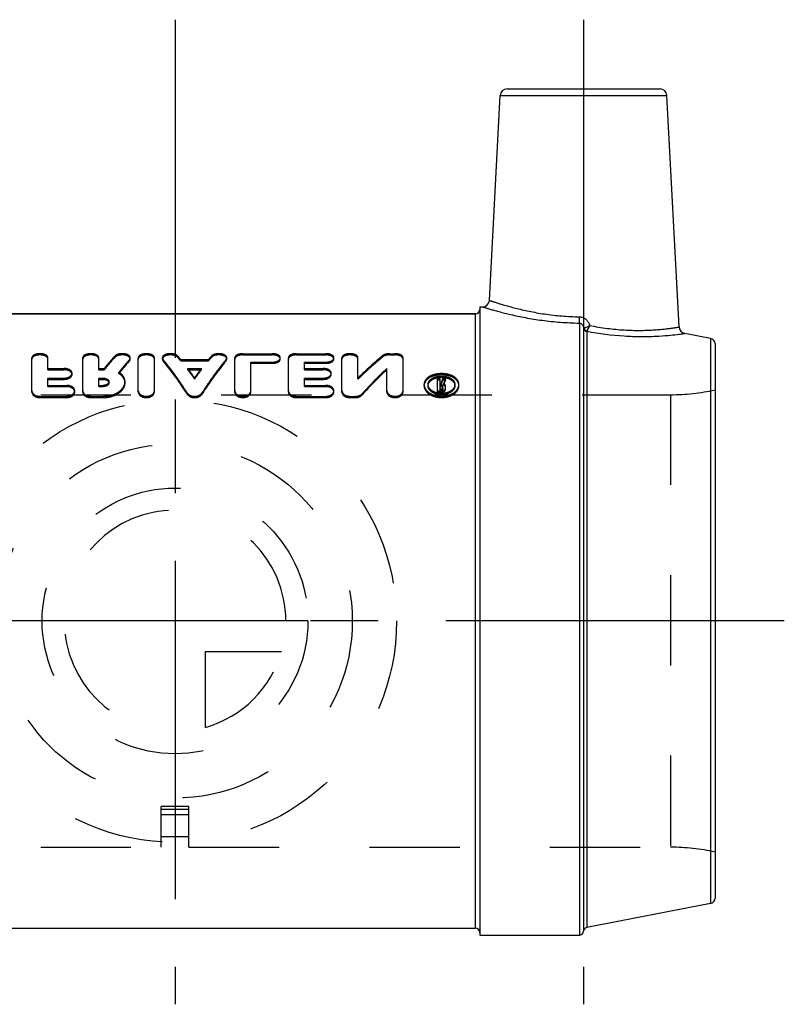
# Model space of a CAD drawing. Header units: millimetres. Extents: x 456 to 544, y 464.4 to 535.6.
# Tile 2 of 2: x 488.8 to 544, y 464.4 to 535.6. Entities that reach past the tile are written whole.
import ezdxf

# ---------------------------------------------------------------- set-up
doc = ezdxf.new("R2010")
doc.units = ezdxf.units.MM
doc.header["$LTSCALE"] = 65.185185
doc.linetypes.add('CENTER', pattern=[0.6, 0.375, -0.075, 0.075, -0.075])
doc.linetypes.add('HIDDEN', pattern=[0.2, 0.1, -0.1])
for name, color, linetype in [('ACHSEN_S', 7, 'CONTINUOUS'), ('KOERPER', 7, 'CONTINUOUS'), ('KONST.EL_MIT_GEO', 7, 'CONTINUOUS'), ('KURVEN', 7, 'CONTINUOUS'), ('L1', 7, 'CONTINUOUS')]:
    doc.layers.add(name, color=color, linetype=linetype)

msp = doc.modelspace()

# ---------------------------------------------------------------- linework, layer by layer
at = {"layer": 'ACHSEN_S', "color": 2, "linetype": 'CENTER'}
for p, q in [((500, 535.575), (500, 464.425)), ((544, 492.125), (456, 492.125))]:
    msp.add_line(p, q, dxfattribs=at)
at = {"layer": 'KOERPER', "color": 7, "linetype": 'Continuous'}
for p, q in [((522.699, 515.299), (523.475, 530.101)), ((536.402, 513.37), (535.525, 530.101)), ((522, 514.825), (522.2, 514.825)), ((522, 514.825), (522, 469.425)), ((478.3, 514.325), (521.7, 514.325)), ((478.3, 469.925), (521.7, 469.925)), ((522, 469.425), (529.202, 469.425))]:
    msp.add_line(p, q, dxfattribs=at)
at = {"layer": 'KOERPER', "color": 8, "linetype": 'HIDDEN'}
for p, q in [((464.221, 508.475), (535.779, 508.475)), ((464.221, 475.775), (499, 475.775)), ((501, 475.775), (535.779, 475.775))]:
    msp.add_line(p, q, dxfattribs=at)
at = {"layer": 'KONST.EL_MIT_GEO', "color": 7, "linetype": 'Continuous'}
for p, q in [((522.699, 515.299), (523.475, 530.101)), ((523.475, 530.101), (535.525, 530.101)), ((523.974, 530.575), (535.026, 530.575)), ((522, 514.825), (522.2, 514.825)), ((521.7, 514.325), (478.3, 514.325)), ((521.7, 469.925), (521.7, 514.325)), ((529.202, 513.654), (529.202, 469.425)), ((529.501, 513.301), (529.501, 469.701)), ((529.743, 513.046), (529.743, 469.972)), ((538.676, 512.541), (536.806, 512.905)), ((538.676, 512.541), (538.676, 471.709)), ((539, 512.149), (539, 472.101)), ((538.676, 471.709), (529.743, 469.972)), ((522, 469.425), (529.202, 469.425))]:
    msp.add_line(p, q, dxfattribs=at)
at = {"layer": 'KONST.EL_MIT_GEO', "color": 8, "linetype": 'HIDDEN'}
for p, q in [((522, 514.625), (522, 469.625)), ((489.659, 508.671), (489.659, 511.141)), ((490.819, 510.283), (490.819, 511.141)), ((493.333, 508.671), (493.333, 511.141)), ((494.494, 510.283), (494.494, 511.141)), ((495.658, 511.181), (495.658, 511.268)), ((496.71, 510.925), (496.71, 511.011)), ((496.764, 511.054), (496.764, 511.141)), ((497.344, 508.671), (497.344, 511.141)), ((498.505, 508.671), (498.505, 511.141)), ((499.085, 511.054), (499.085, 511.141)), ((499.134, 510.931), (499.134, 511.018)), ((500.196, 511.175), (500.196, 511.262)), ((500.405, 510.927), (500.405, 511.013)), ((500.405, 511.013), (502.414, 511.013)), ((500.405, 510.927), (502.414, 510.927)), ((502.414, 510.927), (502.414, 511.013)), ((502.623, 511.175), (502.623, 511.262)), ((503.685, 510.931), (503.685, 511.018)), ((503.734, 511.054), (503.734, 511.141)), ((504.314, 508.671), (504.314, 511.141)), ((504.895, 511.351), (504.895, 511.437)), ((504.895, 511.437), (507.022, 511.437)), ((504.895, 511.351), (507.022, 511.351)), ((507.022, 511.351), (507.022, 511.437)), ((507.602, 511.054), (507.602, 511.141)), ((508.182, 508.671), (508.182, 511.141)), ((508.763, 511.351), (508.763, 511.437)), ((508.763, 511.437), (510.89, 511.437)), ((508.763, 511.351), (510.89, 511.351)), ((510.89, 511.351), (510.89, 511.437)), ((511.47, 511.054), (511.47, 511.141)), ((512.05, 508.671), (512.05, 511.141)), ((513.211, 509.587), (513.211, 511.141)), ((515.003, 511.213), (515.003, 511.3)), ((515.495, 511.437), (515.881, 511.437)), ((515.495, 511.351), (515.495, 511.437)), ((515.495, 511.351), (515.881, 511.351)), ((515.881, 511.351), (515.881, 511.437)), ((516.462, 508.671), (516.462, 511.141)), ((490.819, 510.37), (491.979, 510.37)), ((490.819, 510.283), (491.979, 510.283)), ((491.979, 510.283), (491.979, 510.37)), ((494.494, 510.37), (494.89, 510.37)), ((494.494, 510.283), (494.89, 510.283)), ((494.89, 510.283), (494.89, 510.37)), ((500.916, 510.283), (500.916, 510.37)), ((500.916, 510.37), (501.903, 510.37)), ((500.916, 510.283), (501.903, 510.283)), ((501.903, 510.283), (501.903, 510.37)), ((505.475, 508.671), (505.475, 510.831)), ((505.475, 510.831), (507.022, 510.831)), ((505.475, 510.744), (507.022, 510.744)), ((507.022, 510.744), (507.022, 510.831)), ((509.343, 510.283), (509.343, 510.831)), ((509.343, 510.831), (510.89, 510.831)), ((509.343, 510.744), (510.89, 510.744)), ((509.343, 510.37), (510.697, 510.37)), ((509.343, 510.283), (510.697, 510.283)), ((510.697, 510.283), (510.697, 510.37)), ((510.89, 510.744), (510.89, 510.831)), ((515.301, 508.671), (515.301, 510.368)), ((490.819, 509.059), (490.819, 509.673)), ((490.819, 509.673), (491.979, 509.673)), ((490.819, 509.586), (491.979, 509.586)), ((491.979, 509.586), (491.979, 509.673)), ((492.56, 509.941), (492.56, 510.028)), ((494.494, 509.059), (494.494, 509.673)), ((494.494, 509.673), (494.815, 509.673)), ((494.494, 509.586), (494.815, 509.586)), ((494.815, 509.586), (494.815, 509.673)), ((495.946, 510), (495.946, 510.088)), ((501.41, 509.61), (501.41, 509.697)), ((509.343, 509.059), (509.343, 509.673)), ((509.343, 509.673), (510.697, 509.673)), ((509.343, 509.586), (510.697, 509.586)), ((510.697, 509.586), (510.697, 509.673)), ((511.277, 509.941), (511.277, 510.028)), ((518.951, 509.644), (519.144, 509.644)), ((518.951, 508.672), (518.951, 509.644)), ((518.951, 509.556), (519.144, 509.556)), ((519.144, 509.196), (519.144, 509.644)), ((519.329, 509.644), (519.527, 509.644)), ((519.329, 509.556), (519.329, 509.644)), ((519.329, 509.556), (519.527, 509.556)), ((519.527, 509.556), (519.527, 509.644)), ((490.819, 509.147), (492.173, 509.147)), ((490.819, 509.059), (492.173, 509.059)), ((492.173, 509.059), (492.173, 509.147)), ((492.753, 508.671), (492.753, 508.76)), ((494.494, 509.147), (494.815, 509.147)), ((494.494, 509.059), (494.815, 509.059)), ((494.815, 509.059), (494.815, 509.147)), ((495.226, 509.326), (495.226, 509.414)), ((496.386, 509.326), (496.386, 509.414)), ((509.343, 509.147), (510.89, 509.147)), ((509.343, 509.059), (510.89, 509.059)), ((510.89, 509.059), (510.89, 509.147)), ((511.47, 508.671), (511.47, 508.76)), ((517.984, 509.211), (517.984, 509.2)), ((517.984, 509.123), (517.984, 509.211)), ((518.275, 509.2), (518.275, 509.211)), ((518.275, 509.123), (518.275, 509.211)), ((518.951, 508.76), (519.272, 508.76)), ((519.144, 509.284), (519.204, 509.284)), ((519.144, 509.196), (519.204, 509.196)), ((519.144, 509.158), (519.272, 509.158)), ((519.144, 508.803), (519.144, 509.158)), ((519.144, 509.07), (519.272, 509.07)), ((519.144, 508.891), (519.272, 508.891)), ((519.144, 508.803), (519.272, 508.803)), ((519.204, 509.196), (519.204, 509.284)), ((519.272, 509.07), (519.272, 509.158)), ((519.272, 508.803), (519.272, 508.891)), ((519.272, 508.672), (519.272, 508.76)), ((519.337, 508.847), (519.337, 509.115)), ((519.395, 509.176), (519.395, 509.264)), ((519.531, 508.847), (519.531, 509.115)), ((520.209, 509.123), (520.209, 509.211)), ((520.209, 509.211), (520.209, 509.2)), ((520.5, 509.123), (520.5, 509.211)), ((520.5, 509.2), (520.5, 509.211)), ((464.221, 508.475), (535.779, 508.475)), ((490.239, 508.269), (490.239, 508.358)), ((490.239, 508.358), (492.173, 508.358)), ((490.239, 508.269), (492.173, 508.269)), ((492.173, 508.269), (492.173, 508.358)), ((493.913, 508.269), (493.913, 508.358)), ((493.913, 508.358), (494.815, 508.358)), ((493.913, 508.269), (494.815, 508.269)), ((494.815, 508.269), (494.815, 508.358)), ((500.879, 508.511), (500.879, 508.6)), ((501.941, 508.511), (501.941, 508.6)), ((508.763, 508.269), (508.763, 508.358)), ((508.763, 508.358), (510.89, 508.358)), ((508.763, 508.269), (510.89, 508.269)), ((510.89, 508.269), (510.89, 508.358)), ((512.63, 508.358), (513.017, 508.358)), ((512.63, 508.269), (512.63, 508.358)), ((512.63, 508.269), (513.017, 508.269)), ((513.017, 508.269), (513.017, 508.358)), ((513.509, 508.46), (513.509, 508.549)), ((518.951, 508.672), (519.272, 508.672)), ((535.779, 508.475), (535.779, 475.775)), ((501, 478.721), (499, 478.721)), ((499, 475.775), (499, 478.721)), ((501, 478.709), (499, 478.709)), ((501, 478.513), (499, 478.513)), ((501, 475.775), (501, 478.721)), ((501, 478.125), (499, 478.125)), ((499, 476.558), (501, 476.558)), ((464.221, 475.775), (499, 475.775)), ((501, 475.775), (535.779, 475.775))]:
    msp.add_line(p, q, dxfattribs=at)
at = {"layer": 'KONST.EL_MIT_GEO', "color": 7, "linetype": 'Continuous'}
for centre, radius, start, end in [((523.974, 530.075), 0.5, 90, 177), ((535.026, 530.075), 0.5, 3, 90), ((522.2, 515.325), 0.5, 269.99999, 357), ((521.7, 514.625), 0.3, 270, 360), ((536.901, 513.396), 0.5, 182.99999, 259.00002), ((538.6, 512.149), 0.4, 0, 79), ((538.6, 472.101), 0.4, 281, 360), ((521.7, 469.625), 0.3, 0, 90), ((529.202, 469.725), 0.3, 270, 355.4784), ((529.8, 469.678), 0.3, 101, 175.4784)]:
    msp.add_arc(centre, radius, start, end, dxfattribs=at)
at = {"layer": 'KONST.EL_MIT_GEO', "color": 8, "linetype": 'HIDDEN'}
for centre, start, end in [((535.779, 523.475), 270, 282.4015), ((535.779, 460.775), 77.5985, 90)]:
    msp.add_arc(centre, 15, start, end, dxfattribs=at)
for centre, major_axis, ratio, start_param, end_param in [((495.814, 492.125), (6.107, 22.179), 0.379473, 0.642731, 0.716719), ((495.814, 492.125), (6.08, 22.08), 0.379473, 0.642799, 0.717121), ((497.095, 492.125), (6.107, 22.179), 0.379473, 0.66473, 0.738396), ((497.095, 492.125), (6.08, 22.08), 0.379473, 0.664897, 0.738897), ((498.776, 492.125), (-5.664, 22.206), 0.360812, -0.831331, -0.651879), ((498.776, 492.125), (-5.639, 22.107), 0.360812, -0.832319, -0.652043), ((500.044, 492.125), (-5.664, 22.206), 0.360812, -0.652241, -0.630914), ((500.044, 492.125), (-5.639, 22.107), 0.360812, -0.652407, -0.630984), ((504.043, 492.125), (5.664, 22.206), 0.360812, 0.651879, 0.831331), ((504.043, 492.125), (5.639, 22.107), 0.360812, 0.652043, 0.832319), ((502.775, 492.125), (5.664, 22.206), 0.360812, 0.630914, 0.652241), ((502.775, 492.125), (5.639, 22.107), 0.360812, 0.630984, 0.652407), ((515.173, 492.125), (9.214, 21.86), 0.47818, 0.734721, 0.863787), ((515.173, 492.125), (9.173, 21.762), 0.47818, 0.734776, 0.864428), ((500.044, 492.125), (-5.664, 22.206), 0.360812, -0.755032, -0.704385), ((500.044, 492.125), (-5.639, 22.107), 0.360812, -0.755665, -0.704787), ((502.775, 492.125), (5.664, 22.206), 0.360812, 0.704385, 0.755032), ((502.775, 492.125), (5.639, 22.107), 0.360812, 0.704787, 0.755665), ((516.541, 492.125), (9.214, 21.86), 0.47818, 0.811601, 0.941835), ((516.541, 492.125), (9.173, 21.762), 0.47818, 0.812004, 0.94284), ((520.037, 492.125), (2.565, 22.295), 0.189576, 0.688942, 0.714606), ((520.037, 492.125), (2.553, 22.195), 0.189576, 0.689593, 0.715376), ((520.235, 492.125), (2.565, 22.295), 0.189576, 0.688942, 0.71603), ((520.235, 492.125), (2.553, 22.195), 0.189576, 0.689593, 0.716807)]:
    msp.add_ellipse(centre, major_axis=major_axis, ratio=ratio, start_param=start_param, end_param=end_param, dxfattribs=at)
at = {"layer": 'KONST.EL_MIT_GEO', "color": 7, "linetype": 'Continuous'}
for points, knots in [([(522.699, 515.299), (522.7, 515.299), (522.7, 515.299), (522.702, 515.298), (522.704, 515.297), (522.709, 515.295), (522.718, 515.292), (522.732, 515.288), (522.75, 515.282), (522.771, 515.274), (522.796, 515.266), (522.838, 515.252), (522.899, 515.231), (522.983, 515.203), (523.083, 515.17), (523.197, 515.133), (523.325, 515.093), (523.523, 515.031), (523.803, 514.946), (524.178, 514.84), (524.6, 514.728), (525.066, 514.615), (525.574, 514.504), (526.118, 514.399), (526.903, 514.271), (527.94, 514.15), (528.788, 514.108), (529.222, 514.102)], [0, 0, 0, 0, 0.000078, 0.000311, 0.000699, 0.001243, 0.002795, 0.004966, 0.007754, 0.011156, 0.015169, 0.019789, 0.030832, 0.044246, 0.059982, 0.077989, 0.098205, 0.120567, 0.171457, 0.230089, 0.295861, 0.368159, 0.446351, 0.529786, 0.617782, 0.804482, 1, 1, 1, 1]), ([(522.2, 514.825), (522.201, 514.825), (522.204, 514.824), (522.21, 514.822), (522.221, 514.818), (522.244, 514.811), (522.283, 514.799), (522.342, 514.781), (522.418, 514.758), (522.511, 514.73), (522.619, 514.697), (522.795, 514.645), (523.052, 514.572), (523.404, 514.476), (523.81, 514.371), (524.266, 514.261), (524.77, 514.15), (525.52, 514.001), (526.54, 513.837), (527.841, 513.7), (528.742, 513.66), (529.202, 513.654)], [0, 0, 0, 0, 0.000315, 0.00126, 0.002834, 0.005035, 0.011309, 0.020058, 0.031246, 0.04483, 0.060759, 0.078975, 0.122008, 0.173368, 0.23244, 0.298583, 0.37114, 0.449443, 0.620534, 0.806141, 1, 1, 1, 1]), ([(529.202, 513.654), (529.205, 513.676), (529.209, 513.733), (529.215, 513.834), (529.219, 513.961), (529.221, 514.053), (529.222, 514.102)], [0, 0, 0, 0, 0.151585, 0.383274, 0.674674, 1, 1, 1, 1]), ([(529.222, 514.102), (529.307, 514.1), (529.435, 514.073), (529.586, 513.995), (529.722, 513.891), (529.856, 513.721), (529.92, 513.561), (529.94, 513.479)], [0, 0, 0, 0, 0.249396, 0.374697, 0.500023, 0.749948, 1, 1, 1, 1]), ([(529.202, 513.654), (529.246, 513.652), (529.332, 513.625), (529.428, 513.536), (529.484, 513.423), (529.498, 513.342), (529.501, 513.301)], [0, 0, 0, 0, 0.260702, 0.514569, 0.760707, 1, 1, 1, 1]), ([(529.501, 513.301), (529.501, 513.302), (529.504, 513.304), (529.509, 513.306), (529.517, 513.308), (529.523, 513.309), (529.527, 513.31)], [0, 0, 0, 0, 0.107334, 0.306189, 0.603581, 1, 1, 1, 1]), ([(529.501, 513.301), (529.503, 513.271), (529.519, 513.21), (529.573, 513.131), (529.65, 513.073), (529.711, 513.051), (529.743, 513.046)], [0, 0, 0, 0, 0.244222, 0.491816, 0.74397, 1, 1, 1, 1]), ([(529.527, 513.31), (529.549, 513.314), (529.605, 513.329), (529.745, 513.378), (529.86, 513.434), (529.94, 513.479)], [0, 0, 0, 0, 0.152479, 0.384819, 1, 1, 1, 1]), ([(529.527, 513.31), (529.538, 513.253), (529.593, 513.144), (529.696, 513.08), (529.752, 513.064)], [0, 0, 0, 0, 0.500002, 1, 1, 1, 1]), ([(529.752, 513.064), (529.749, 513.062), (529.744, 513.056), (529.743, 513.049), (529.743, 513.046)], [0, 0, 0, 0, 0.522002, 1, 1, 1, 1]), ([(529.94, 513.479), (529.902, 513.394), (529.85, 513.277), (529.786, 513.139), (529.761, 513.086), (529.752, 513.064)], [0, 0, 0, 0, 0.61296, 0.845914, 1, 1, 1, 1]), ([(529.752, 513.064), (530.639, 512.893), (531.943, 512.723), (533.61, 512.666), (534.668, 512.69), (535.536, 512.75), (536.125, 512.813), (536.478, 512.858), (536.647, 512.882), (536.749, 512.896), (536.794, 512.903), (536.806, 512.905)], [0, 0, 0, 0, 0.382371, 0.554637, 0.7057, 0.830058, 0.922958, 0.956351, 0.980498, 0.995109, 1, 1, 1, 1]), ([(529.94, 513.479), (530.361, 513.394), (531.19, 513.257), (532.218, 513.159), (533.001, 513.125), (533.545, 513.119), (534.053, 513.13), (534.519, 513.152), (534.941, 513.183), (535.313, 513.219), (535.591, 513.252), (535.787, 513.277), (535.914, 513.294), (536.026, 513.31), (536.124, 513.325), (536.207, 513.338), (536.267, 513.347), (536.307, 513.354), (536.332, 513.358), (536.353, 513.361), (536.37, 513.364), (536.383, 513.367), (536.392, 513.368), (536.397, 513.369), (536.4, 513.369), (536.401, 513.37), (536.402, 513.369), (536.402, 513.37)], [0, 0, 0, 0, 0.198305, 0.387386, 0.476251, 0.560225, 0.638575, 0.710635, 0.775802, 0.833533, 0.883332, 0.905117, 0.924756, 0.942203, 0.957415, 0.970355, 0.980989, 0.985432, 0.989289, 0.992557, 0.995234, 0.997318, 0.998808, 0.999329, 0.999702, 0.999925, 1, 1, 1, 1])]:
    msp.add_open_spline(points, degree=3, knots=knots, dxfattribs=at)
at = {"layer": 'KONST.EL_MIT_GEO', "color": 8, "linetype": 'HIDDEN'}
for points, knots in [([(529.202, 513.654), (529.205, 513.676), (529.209, 513.733), (529.215, 513.834), (529.219, 513.961), (529.221, 514.053), (529.222, 514.102)], [0, 0, 0, 0, 0.151584, 0.383274, 0.674674, 1, 1, 1, 1]), ([(529.527, 513.31), (529.538, 513.253), (529.593, 513.144), (529.696, 513.08), (529.752, 513.064)], [0, 0, 0, 0, 0.500002, 1, 1, 1, 1]), ([(529.752, 513.064), (529.761, 513.086), (529.786, 513.139), (529.85, 513.277), (529.902, 513.394), (529.94, 513.479)], [0, 0, 0, 0, 0.154086, 0.38704, 1, 1, 1, 1]), ([(490.819, 511.141), (490.819, 511.161), (490.811, 511.203), (490.775, 511.26), (490.72, 511.311), (490.617, 511.373), (490.454, 511.424), (490.239, 511.444), (490.024, 511.424), (489.86, 511.373), (489.758, 511.311), (489.702, 511.26), (489.667, 511.203), (489.659, 511.161), (489.659, 511.141)], [0, 0, 0, 0, 0.042447, 0.088584, 0.141163, 0.201276, 0.341957, 0.5, 0.658043, 0.798724, 0.858837, 0.911416, 0.957553, 1, 1, 1, 1]), ([(490.819, 511.054), (490.819, 511.074), (490.811, 511.116), (490.775, 511.174), (490.72, 511.225), (490.617, 511.287), (490.454, 511.338), (490.239, 511.358), (490.024, 511.338), (489.86, 511.287), (489.758, 511.225), (489.702, 511.174), (489.667, 511.116), (489.659, 511.074), (489.659, 511.054)], [0, 0, 0, 0, 0.042453, 0.088593, 0.141173, 0.201285, 0.341962, 0.5, 0.658038, 0.798715, 0.858827, 0.911407, 0.957547, 1, 1, 1, 1]), ([(494.494, 511.141), (494.494, 511.161), (494.485, 511.203), (494.45, 511.26), (494.395, 511.311), (494.292, 511.373), (494.129, 511.424), (493.913, 511.444), (493.698, 511.424), (493.535, 511.373), (493.432, 511.311), (493.377, 511.26), (493.341, 511.203), (493.333, 511.161), (493.333, 511.141)], [0, 0, 0, 0, 0.042447, 0.088584, 0.141163, 0.201276, 0.341957, 0.5, 0.658043, 0.798724, 0.858837, 0.911416, 0.957553, 1, 1, 1, 1]), ([(494.494, 511.054), (494.494, 511.074), (494.485, 511.116), (494.45, 511.174), (494.395, 511.225), (494.292, 511.287), (494.129, 511.338), (493.913, 511.358), (493.698, 511.338), (493.535, 511.287), (493.432, 511.225), (493.377, 511.174), (493.341, 511.116), (493.333, 511.074), (493.333, 511.054)], [0, 0, 0, 0, 0.042453, 0.088593, 0.141173, 0.201285, 0.341962, 0.5, 0.658038, 0.798715, 0.858827, 0.911407, 0.957547, 1, 1, 1, 1]), ([(496.764, 511.141), (496.764, 511.158), (496.758, 511.194), (496.732, 511.244), (496.691, 511.29), (496.613, 511.348), (496.484, 511.402), (496.307, 511.436), (496.116, 511.441), (495.933, 511.415), (495.776, 511.361), (495.689, 511.302), (495.658, 511.268)], [0, 0, 0, 0, 0.0405, 0.083633, 0.1316, 0.185566, 0.311521, 0.456694, 0.610155, 0.75901, 0.89143, 1, 1, 1, 1]), ([(496.764, 511.054), (496.764, 511.071), (496.758, 511.107), (496.732, 511.157), (496.691, 511.203), (496.613, 511.261), (496.484, 511.315), (496.307, 511.35), (496.116, 511.354), (495.933, 511.328), (495.776, 511.274), (495.689, 511.215), (495.658, 511.181)], [0, 0, 0, 0, 0.040506, 0.083643, 0.131613, 0.185579, 0.311532, 0.456702, 0.610159, 0.759011, 0.891429, 1, 1, 1, 1]), ([(496.71, 511.011), (496.726, 511.03), (496.753, 511.07), (496.764, 511.118), (496.764, 511.141)], [0, 0, 0, 0, 0.527744, 1, 1, 1, 1]), ([(496.71, 510.925), (496.726, 510.944), (496.753, 510.984), (496.764, 511.032), (496.764, 511.054)], [0, 0, 0, 0, 0.527738, 1, 1, 1, 1]), ([(498.505, 511.141), (498.505, 511.161), (498.496, 511.203), (498.461, 511.26), (498.406, 511.311), (498.303, 511.373), (498.14, 511.424), (497.925, 511.444), (497.709, 511.424), (497.546, 511.373), (497.443, 511.311), (497.388, 511.26), (497.353, 511.203), (497.344, 511.161), (497.344, 511.141)], [0, 0, 0, 0, 0.042447, 0.088584, 0.141163, 0.201276, 0.341957, 0.5, 0.658043, 0.798724, 0.858837, 0.911416, 0.957553, 1, 1, 1, 1]), ([(498.505, 511.054), (498.505, 511.074), (498.496, 511.116), (498.461, 511.174), (498.406, 511.225), (498.303, 511.287), (498.14, 511.338), (497.925, 511.358), (497.709, 511.338), (497.546, 511.287), (497.443, 511.225), (497.388, 511.174), (497.353, 511.116), (497.344, 511.074), (497.344, 511.054)], [0, 0, 0, 0, 0.042453, 0.088593, 0.141173, 0.201285, 0.341962, 0.5, 0.658038, 0.798715, 0.858827, 0.911407, 0.957547, 1, 1, 1, 1]), ([(500.196, 511.262), (500.166, 511.297), (500.081, 511.357), (499.925, 511.413), (499.741, 511.44), (499.549, 511.437), (499.369, 511.403), (499.239, 511.349), (499.16, 511.291), (499.117, 511.245), (499.091, 511.194), (499.085, 511.158), (499.085, 511.141)], [0, 0, 0, 0, 0.10726, 0.238801, 0.387434, 0.54124, 0.687083, 0.813738, 0.867983, 0.916155, 0.959418, 1, 1, 1, 1]), ([(500.196, 511.175), (500.166, 511.21), (500.081, 511.27), (499.925, 511.326), (499.741, 511.354), (499.549, 511.35), (499.369, 511.316), (499.239, 511.262), (499.16, 511.204), (499.117, 511.158), (499.091, 511.107), (499.085, 511.071), (499.085, 511.054)], [0, 0, 0, 0, 0.107261, 0.2388, 0.387429, 0.541232, 0.687072, 0.813725, 0.867971, 0.916145, 0.959412, 1, 1, 1, 1]), ([(499.085, 511.141), (499.085, 511.119), (499.094, 511.074), (499.119, 511.036), (499.134, 511.018)], [0, 0, 0, 0, 0.474437, 1, 1, 1, 1]), ([(499.085, 511.054), (499.085, 511.033), (499.094, 510.988), (499.119, 510.949), (499.134, 510.931)], [0, 0, 0, 0, 0.474443, 1, 1, 1, 1]), ([(503.734, 511.141), (503.734, 511.158), (503.728, 511.194), (503.702, 511.245), (503.66, 511.291), (503.58, 511.349), (503.45, 511.403), (503.271, 511.437), (503.079, 511.44), (502.895, 511.413), (502.738, 511.357), (502.653, 511.297), (502.623, 511.262)], [0, 0, 0, 0, 0.040582, 0.083845, 0.132017, 0.186262, 0.312917, 0.45876, 0.612566, 0.761199, 0.89274, 1, 1, 1, 1]), ([(503.734, 511.054), (503.734, 511.071), (503.728, 511.107), (503.702, 511.158), (503.66, 511.204), (503.58, 511.262), (503.45, 511.316), (503.271, 511.35), (503.079, 511.354), (502.895, 511.326), (502.738, 511.27), (502.653, 511.21), (502.623, 511.175)], [0, 0, 0, 0, 0.040588, 0.083855, 0.132029, 0.186275, 0.312928, 0.458768, 0.612571, 0.7612, 0.892739, 1, 1, 1, 1]), ([(503.685, 511.018), (503.7, 511.036), (503.725, 511.074), (503.734, 511.119), (503.734, 511.141)], [0, 0, 0, 0, 0.525563, 1, 1, 1, 1]), ([(503.685, 510.931), (503.7, 510.949), (503.725, 510.988), (503.734, 511.033), (503.734, 511.054)], [0, 0, 0, 0, 0.525557, 1, 1, 1, 1]), ([(504.895, 511.437), (504.82, 511.437), (504.679, 511.424), (504.516, 511.373), (504.413, 511.311), (504.358, 511.26), (504.323, 511.203), (504.314, 511.161), (504.314, 511.141)], [0, 0, 0, 0, 0.316086, 0.597449, 0.717673, 0.822833, 0.915106, 1, 1, 1, 1]), ([(504.895, 511.351), (504.82, 511.351), (504.679, 511.338), (504.516, 511.287), (504.413, 511.225), (504.358, 511.174), (504.323, 511.116), (504.314, 511.074), (504.314, 511.054)], [0, 0, 0, 0, 0.316076, 0.59743, 0.717654, 0.822815, 0.915094, 1, 1, 1, 1]), ([(507.602, 511.141), (507.602, 511.161), (507.594, 511.203), (507.559, 511.26), (507.503, 511.311), (507.401, 511.373), (507.237, 511.424), (507.096, 511.437), (507.022, 511.437)], [0, 0, 0, 0, 0.084892, 0.177167, 0.282327, 0.402551, 0.683914, 1, 1, 1, 1]), ([(507.602, 511.054), (507.602, 511.074), (507.594, 511.116), (507.559, 511.174), (507.503, 511.225), (507.401, 511.287), (507.237, 511.338), (507.096, 511.351), (507.022, 511.351)], [0, 0, 0, 0, 0.084904, 0.177185, 0.282346, 0.402569, 0.683924, 1, 1, 1, 1]), ([(507.022, 510.831), (507.096, 510.831), (507.238, 510.846), (507.401, 510.901), (507.503, 510.966), (507.558, 511.019), (507.594, 511.078), (507.602, 511.121), (507.602, 511.141)], [0, 0, 0, 0, 0.31365, 0.594654, 0.715679, 0.821975, 0.915154, 1, 1, 1, 1]), ([(507.022, 510.744), (507.096, 510.744), (507.238, 510.759), (507.401, 510.814), (507.503, 510.879), (507.558, 510.933), (507.594, 510.991), (507.602, 511.034), (507.602, 511.054)], [0, 0, 0, 0, 0.313629, 0.594624, 0.71565, 0.821953, 0.915143, 1, 1, 1, 1]), ([(508.763, 511.437), (508.688, 511.437), (508.547, 511.424), (508.384, 511.373), (508.281, 511.311), (508.226, 511.26), (508.191, 511.203), (508.182, 511.161), (508.182, 511.141)], [0, 0, 0, 0, 0.316086, 0.597449, 0.717673, 0.822833, 0.915106, 1, 1, 1, 1]), ([(508.763, 511.351), (508.688, 511.351), (508.547, 511.338), (508.384, 511.287), (508.281, 511.225), (508.226, 511.174), (508.191, 511.116), (508.182, 511.074), (508.182, 511.054)], [0, 0, 0, 0, 0.316076, 0.59743, 0.717654, 0.822815, 0.915094, 1, 1, 1, 1]), ([(511.47, 511.141), (511.47, 511.161), (511.462, 511.203), (511.426, 511.26), (511.371, 511.311), (511.268, 511.373), (511.105, 511.424), (510.964, 511.437), (510.89, 511.437)], [0, 0, 0, 0, 0.084892, 0.177167, 0.282327, 0.402551, 0.683914, 1, 1, 1, 1]), ([(511.47, 511.054), (511.47, 511.074), (511.462, 511.116), (511.426, 511.174), (511.371, 511.225), (511.268, 511.287), (511.105, 511.338), (510.964, 511.351), (510.89, 511.351)], [0, 0, 0, 0, 0.084904, 0.177185, 0.282346, 0.402569, 0.683924, 1, 1, 1, 1]), ([(510.89, 510.831), (510.964, 510.831), (511.106, 510.846), (511.269, 510.901), (511.371, 510.966), (511.426, 511.019), (511.462, 511.078), (511.47, 511.121), (511.47, 511.141)], [0, 0, 0, 0, 0.31365, 0.594654, 0.715679, 0.821975, 0.915154, 1, 1, 1, 1]), ([(510.89, 510.744), (510.964, 510.744), (511.106, 510.759), (511.269, 510.814), (511.371, 510.879), (511.426, 510.933), (511.462, 510.991), (511.47, 511.034), (511.47, 511.054)], [0, 0, 0, 0, 0.313629, 0.594624, 0.71565, 0.821953, 0.915143, 1, 1, 1, 1]), ([(513.211, 511.141), (513.211, 511.161), (513.202, 511.203), (513.167, 511.26), (513.112, 511.311), (513.009, 511.373), (512.846, 511.424), (512.63, 511.444), (512.415, 511.424), (512.252, 511.373), (512.149, 511.311), (512.094, 511.26), (512.059, 511.203), (512.05, 511.161), (512.05, 511.141)], [0, 0, 0, 0, 0.042447, 0.088584, 0.141163, 0.201276, 0.341957, 0.5, 0.658043, 0.798724, 0.858837, 0.911416, 0.957553, 1, 1, 1, 1]), ([(513.211, 511.054), (513.211, 511.074), (513.202, 511.116), (513.167, 511.174), (513.112, 511.225), (513.009, 511.287), (512.846, 511.338), (512.63, 511.358), (512.415, 511.338), (512.252, 511.287), (512.149, 511.225), (512.094, 511.174), (512.059, 511.116), (512.05, 511.074), (512.05, 511.054)], [0, 0, 0, 0, 0.042453, 0.088593, 0.141173, 0.201285, 0.341962, 0.5, 0.658038, 0.798715, 0.858827, 0.911407, 0.957547, 1, 1, 1, 1]), ([(515.495, 511.437), (515.4, 511.437), (515.262, 511.421), (515.099, 511.363), (515.031, 511.323), (515.003, 511.3)], [0, 0, 0, 0, 0.54685, 0.789614, 1, 1, 1, 1]), ([(515.495, 511.351), (515.4, 511.351), (515.262, 511.335), (515.099, 511.277), (515.031, 511.236), (515.003, 511.213)], [0, 0, 0, 0, 0.546847, 0.789611, 1, 1, 1, 1]), ([(516.462, 511.141), (516.462, 511.161), (516.453, 511.203), (516.418, 511.26), (516.363, 511.311), (516.26, 511.373), (516.097, 511.424), (515.956, 511.437), (515.881, 511.437)], [0, 0, 0, 0, 0.084894, 0.177167, 0.282327, 0.402551, 0.683914, 1, 1, 1, 1]), ([(516.462, 511.054), (516.462, 511.074), (516.453, 511.116), (516.418, 511.174), (516.363, 511.225), (516.26, 511.287), (516.097, 511.338), (515.956, 511.351), (515.881, 511.351)], [0, 0, 0, 0, 0.084906, 0.177185, 0.282346, 0.40257, 0.683924, 1, 1, 1, 1]), ([(492.56, 510.028), (492.56, 510.051), (492.552, 510.098), (492.517, 510.164), (492.462, 510.223), (492.36, 510.295), (492.197, 510.354), (492.054, 510.37), (491.979, 510.37)], [0, 0, 0, 0, 0.092985, 0.191397, 0.299753, 0.420237, 0.695199, 1, 1, 1, 1]), ([(492.56, 509.941), (492.56, 509.964), (492.552, 510.011), (492.517, 510.077), (492.462, 510.136), (492.36, 510.208), (492.197, 510.267), (492.054, 510.283), (491.979, 510.283)], [0, 0, 0, 0, 0.09303, 0.191473, 0.299845, 0.420328, 0.695257, 1, 1, 1, 1]), ([(511.277, 510.028), (511.277, 510.051), (511.269, 510.098), (511.234, 510.164), (511.179, 510.223), (511.077, 510.295), (510.914, 510.354), (510.771, 510.37), (510.697, 510.37)], [0, 0, 0, 0, 0.092985, 0.191397, 0.299753, 0.420237, 0.695199, 1, 1, 1, 1]), ([(511.277, 509.941), (511.277, 509.964), (511.269, 510.011), (511.234, 510.077), (511.179, 510.136), (511.077, 510.208), (510.914, 510.267), (510.771, 510.283), (510.697, 510.283)], [0, 0, 0, 0, 0.09303, 0.191473, 0.299845, 0.420328, 0.695257, 1, 1, 1, 1]), ([(491.979, 509.673), (492.054, 509.673), (492.197, 509.69), (492.361, 509.754), (492.462, 509.829), (492.517, 509.89), (492.551, 509.957), (492.56, 510.005), (492.56, 510.028)], [0, 0, 0, 0, 0.302573, 0.577253, 0.698516, 0.807939, 0.907141, 1, 1, 1, 1]), ([(491.979, 509.586), (492.054, 509.586), (492.198, 509.603), (492.361, 509.667), (492.462, 509.742), (492.517, 509.803), (492.551, 509.87), (492.56, 509.918), (492.56, 509.941)], [0, 0, 0, 0, 0.302507, 0.577151, 0.698418, 0.807861, 0.907098, 1, 1, 1, 1]), ([(494.815, 509.673), (494.868, 509.673), (494.969, 509.661), (495.085, 509.615), (495.157, 509.561), (495.196, 509.516), (495.22, 509.466), (495.226, 509.431), (495.226, 509.414)], [0, 0, 0, 0, 0.299282, 0.571256, 0.692002, 0.802024, 0.903373, 1, 1, 1, 1]), ([(494.815, 509.586), (494.868, 509.586), (494.969, 509.574), (495.085, 509.528), (495.157, 509.473), (495.196, 509.428), (495.22, 509.379), (495.226, 509.343), (495.226, 509.326)], [0, 0, 0, 0, 0.299204, 0.571132, 0.691879, 0.801923, 0.903316, 1, 1, 1, 1]), ([(496.386, 509.414), (496.386, 509.477), (496.366, 509.608), (496.277, 509.792), (496.134, 509.956), (496.013, 510.046), (495.946, 510.088)], [0, 0, 0, 0, 0.227818, 0.464183, 0.719523, 1, 1, 1, 1]), ([(496.386, 509.326), (496.386, 509.39), (496.366, 509.521), (496.277, 509.704), (496.134, 509.869), (496.013, 509.959), (495.946, 510)], [0, 0, 0, 0, 0.227892, 0.464287, 0.719601, 1, 1, 1, 1]), ([(510.697, 509.673), (510.771, 509.673), (510.915, 509.69), (511.078, 509.754), (511.179, 509.829), (511.234, 509.89), (511.269, 509.957), (511.277, 510.005), (511.277, 510.028)], [0, 0, 0, 0, 0.302573, 0.577253, 0.698516, 0.807939, 0.907141, 1, 1, 1, 1]), ([(510.697, 509.586), (510.771, 509.586), (510.915, 509.603), (511.078, 509.667), (511.179, 509.742), (511.234, 509.803), (511.269, 509.87), (511.277, 509.918), (511.277, 509.941)], [0, 0, 0, 0, 0.302507, 0.577151, 0.698418, 0.807861, 0.907098, 1, 1, 1, 1]), ([(520.5, 509.211), (520.5, 509.265), (520.483, 509.374), (520.409, 509.527), (520.291, 509.664), (520.133, 509.782), (519.941, 509.878), (519.645, 509.973), (519.242, 510.019), (518.839, 509.973), (518.543, 509.878), (518.351, 509.782), (518.193, 509.664), (518.074, 509.527), (518, 509.374), (517.984, 509.265), (517.984, 509.211)], [0, 0, 0, 0, 0.048894, 0.099693, 0.154517, 0.214585, 0.280121, 0.350496, 0.5, 0.649504, 0.719879, 0.785415, 0.845483, 0.900307, 0.951106, 1, 1, 1, 1]), ([(520.5, 509.123), (520.5, 509.177), (520.483, 509.286), (520.409, 509.439), (520.291, 509.577), (520.133, 509.695), (519.941, 509.791), (519.645, 509.886), (519.242, 509.932), (518.839, 509.886), (518.543, 509.791), (518.351, 509.695), (518.193, 509.577), (518.074, 509.439), (518, 509.286), (517.984, 509.177), (517.984, 509.123)], [0, 0, 0, 0, 0.048924, 0.099745, 0.154579, 0.214646, 0.280173, 0.350534, 0.5, 0.649466, 0.719827, 0.785354, 0.845421, 0.900255, 0.951076, 1, 1, 1, 1]), ([(518.275, 509.211), (518.275, 509.252), (518.288, 509.336), (518.344, 509.455), (518.436, 509.561), (518.604, 509.688), (518.878, 509.796), (519.242, 509.838), (519.606, 509.796), (519.88, 509.688), (520.048, 509.561), (520.139, 509.455), (520.196, 509.336), (520.209, 509.252), (520.209, 509.211)], [0, 0, 0, 0, 0.048911, 0.099842, 0.15484, 0.215053, 0.350645, 0.5, 0.649355, 0.784947, 0.84516, 0.900158, 0.951089, 1, 1, 1, 1]), ([(518.275, 509.123), (518.275, 509.164), (518.288, 509.249), (518.344, 509.367), (518.436, 509.474), (518.604, 509.601), (518.878, 509.708), (519.242, 509.751), (519.606, 509.708), (519.88, 509.601), (520.048, 509.474), (520.139, 509.367), (520.196, 509.249), (520.209, 509.164), (520.209, 509.123)], [0, 0, 0, 0, 0.04894, 0.099894, 0.154902, 0.215115, 0.350683, 0.5, 0.649317, 0.784885, 0.845098, 0.900106, 0.95106, 1, 1, 1, 1]), ([(489.659, 508.76), (489.659, 508.734), (489.666, 508.681), (489.7, 508.605), (489.754, 508.536), (489.854, 508.452), (490.018, 508.378), (490.163, 508.358), (490.239, 508.358)], [0, 0, 0, 0, 0.099886, 0.20448, 0.316802, 0.438365, 0.707394, 1, 1, 1, 1]), ([(492.753, 508.76), (492.753, 508.785), (492.745, 508.838), (492.712, 508.912), (492.657, 508.979), (492.557, 509.06), (492.393, 509.129), (492.248, 509.147), (492.173, 509.147)], [0, 0, 0, 0, 0.100079, 0.203999, 0.315332, 0.436132, 0.705348, 1, 1, 1, 1]), ([(492.753, 508.671), (492.753, 508.697), (492.745, 508.749), (492.712, 508.823), (492.657, 508.891), (492.557, 508.972), (492.393, 509.041), (492.248, 509.059), (492.173, 509.059)], [0, 0, 0, 0, 0.100148, 0.20412, 0.31548, 0.436282, 0.705443, 1, 1, 1, 1]), ([(492.173, 508.358), (492.248, 508.358), (492.394, 508.378), (492.558, 508.452), (492.657, 508.536), (492.711, 508.605), (492.745, 508.681), (492.753, 508.734), (492.753, 508.76)], [0, 0, 0, 0, 0.292606, 0.561635, 0.683198, 0.79552, 0.900116, 1, 1, 1, 1]), ([(493.333, 508.76), (493.333, 508.734), (493.341, 508.681), (493.375, 508.605), (493.429, 508.536), (493.528, 508.452), (493.692, 508.378), (493.838, 508.358), (493.913, 508.358)], [0, 0, 0, 0, 0.099886, 0.20448, 0.316802, 0.438365, 0.707394, 1, 1, 1, 1]), ([(494.815, 508.358), (495.019, 508.358), (495.412, 508.411), (495.854, 508.609), (496.125, 508.832), (496.272, 509.013), (496.364, 509.209), (496.386, 509.347), (496.386, 509.414)], [0, 0, 0, 0, 0.29566, 0.567239, 0.689294, 0.801056, 0.903646, 1, 1, 1, 1]), ([(495.226, 509.414), (495.226, 509.397), (495.22, 509.361), (495.196, 509.311), (495.157, 509.264), (495.086, 509.209), (494.97, 509.16), (494.868, 509.147), (494.815, 509.147)], [0, 0, 0, 0, 0.096512, 0.198381, 0.309131, 0.430424, 0.702229, 1, 1, 1, 1]), ([(495.226, 509.326), (495.226, 509.309), (495.22, 509.273), (495.196, 509.223), (495.157, 509.177), (495.086, 509.121), (494.97, 509.072), (494.868, 509.059), (494.815, 509.059)], [0, 0, 0, 0, 0.096568, 0.198482, 0.309257, 0.430554, 0.702313, 1, 1, 1, 1]), ([(494.815, 508.269), (495.019, 508.269), (495.412, 508.322), (495.854, 508.52), (496.125, 508.743), (496.272, 508.925), (496.364, 509.121), (496.386, 509.26), (496.386, 509.326)], [0, 0, 0, 0, 0.295568, 0.5671, 0.689163, 0.800954, 0.903591, 1, 1, 1, 1]), ([(497.344, 508.76), (497.344, 508.734), (497.352, 508.681), (497.386, 508.605), (497.44, 508.536), (497.54, 508.452), (497.703, 508.378), (497.925, 508.348), (498.146, 508.378), (498.309, 508.452), (498.409, 508.536), (498.463, 508.605), (498.497, 508.681), (498.505, 508.734), (498.505, 508.76)], [0, 0, 0, 0, 0.049943, 0.10224, 0.158401, 0.219183, 0.353697, 0.5, 0.646303, 0.780817, 0.841599, 0.89776, 0.950057, 1, 1, 1, 1]), ([(504.314, 508.76), (504.314, 508.734), (504.322, 508.681), (504.356, 508.605), (504.41, 508.536), (504.51, 508.452), (504.674, 508.378), (504.895, 508.348), (505.116, 508.378), (505.279, 508.452), (505.379, 508.536), (505.433, 508.605), (505.467, 508.681), (505.475, 508.734), (505.475, 508.76)], [0, 0, 0, 0, 0.049943, 0.10224, 0.158401, 0.219183, 0.353697, 0.5, 0.646303, 0.780817, 0.841599, 0.89776, 0.950057, 1, 1, 1, 1]), ([(508.182, 508.76), (508.182, 508.734), (508.19, 508.681), (508.224, 508.605), (508.278, 508.536), (508.378, 508.452), (508.541, 508.378), (508.687, 508.358), (508.763, 508.358)], [0, 0, 0, 0, 0.099886, 0.20448, 0.316802, 0.438365, 0.707394, 1, 1, 1, 1]), ([(511.47, 508.76), (511.47, 508.785), (511.462, 508.838), (511.429, 508.912), (511.374, 508.979), (511.274, 509.06), (511.11, 509.129), (510.965, 509.147), (510.89, 509.147)], [0, 0, 0, 0, 0.100079, 0.203999, 0.315332, 0.436132, 0.705348, 1, 1, 1, 1]), ([(511.47, 508.671), (511.47, 508.697), (511.462, 508.749), (511.429, 508.823), (511.374, 508.891), (511.274, 508.972), (511.11, 509.041), (510.965, 509.059), (510.89, 509.059)], [0, 0, 0, 0, 0.100148, 0.20412, 0.31548, 0.436282, 0.705443, 1, 1, 1, 1]), ([(510.89, 508.358), (510.965, 508.358), (511.111, 508.378), (511.275, 508.452), (511.375, 508.536), (511.429, 508.605), (511.462, 508.681), (511.47, 508.734), (511.47, 508.76)], [0, 0, 0, 0, 0.292606, 0.561635, 0.683198, 0.79552, 0.900116, 1, 1, 1, 1]), ([(512.05, 508.76), (512.05, 508.734), (512.058, 508.681), (512.092, 508.605), (512.146, 508.536), (512.246, 508.452), (512.409, 508.378), (512.555, 508.358), (512.63, 508.358)], [0, 0, 0, 0, 0.099886, 0.20448, 0.316802, 0.438365, 0.707394, 1, 1, 1, 1]), ([(515.301, 508.76), (515.301, 508.734), (515.309, 508.681), (515.343, 508.605), (515.397, 508.536), (515.497, 508.452), (515.66, 508.378), (515.881, 508.348), (516.102, 508.378), (516.266, 508.452), (516.366, 508.536), (516.42, 508.605), (516.454, 508.681), (516.462, 508.734), (516.462, 508.76)], [0, 0, 0, 0, 0.049943, 0.10224, 0.158401, 0.219183, 0.353697, 0.5, 0.646303, 0.780817, 0.841599, 0.89776, 0.950057, 1, 1, 1, 1]), ([(517.984, 509.2), (517.985, 509.146), (518.004, 509.035), (518.08, 508.878), (518.199, 508.733), (518.415, 508.556), (518.767, 508.4), (519.242, 508.336), (519.716, 508.4), (520.069, 508.556), (520.285, 508.733), (520.404, 508.878), (520.479, 509.035), (520.499, 509.146), (520.5, 509.2)], [0, 0, 0, 0, 0.048769, 0.100494, 0.156579, 0.217599, 0.352928, 0.5, 0.647072, 0.782401, 0.843421, 0.899506, 0.951231, 1, 1, 1, 1]), ([(517.984, 509.123), (517.984, 509.069), (518.001, 508.957), (518.075, 508.798), (518.192, 508.651), (518.409, 508.471), (518.763, 508.312), (519.242, 508.247), (519.72, 508.312), (520.075, 508.471), (520.291, 508.651), (520.409, 508.798), (520.483, 508.957), (520.5, 509.069), (520.5, 509.123)], [0, 0, 0, 0, 0.048774, 0.100414, 0.156398, 0.21735, 0.352707, 0.5, 0.647293, 0.78265, 0.843602, 0.899586, 0.951226, 1, 1, 1, 1]), ([(520.209, 509.2), (520.208, 509.159), (520.192, 509.074), (520.134, 508.955), (520.042, 508.844), (519.875, 508.71), (519.605, 508.593), (519.242, 508.545), (518.879, 508.593), (518.608, 508.71), (518.441, 508.844), (518.35, 508.955), (518.291, 509.074), (518.276, 509.159), (518.275, 509.2)], [0, 0, 0, 0, 0.048789, 0.100454, 0.156451, 0.217401, 0.352746, 0.5, 0.647254, 0.782599, 0.843549, 0.899546, 0.951211, 1, 1, 1, 1]), ([(520.209, 509.123), (520.209, 509.082), (520.196, 508.996), (520.139, 508.874), (520.048, 508.762), (519.882, 508.625), (519.609, 508.505), (519.242, 508.456), (518.875, 508.505), (518.602, 508.625), (518.435, 508.762), (518.345, 508.874), (518.288, 508.996), (518.275, 509.082), (518.275, 509.123)], [0, 0, 0, 0, 0.048795, 0.100347, 0.156205, 0.217061, 0.352445, 0.5, 0.647555, 0.782939, 0.843795, 0.899653, 0.951205, 1, 1, 1, 1]), ([(519.272, 509.158), (519.28, 509.158), (519.297, 509.156), (519.318, 509.147), (519.333, 509.133), (519.337, 509.12), (519.337, 509.115)], [0, 0, 0, 0, 0.297331, 0.568814, 0.800313, 1, 1, 1, 1]), ([(519.272, 509.07), (519.28, 509.07), (519.297, 509.068), (519.318, 509.059), (519.333, 509.045), (519.337, 509.032), (519.337, 509.027)], [0, 0, 0, 0, 0.297241, 0.568673, 0.800199, 1, 1, 1, 1]), ([(519.272, 508.76), (519.305, 508.76), (519.37, 508.769), (519.455, 508.806), (519.515, 508.862), (519.531, 508.912), (519.531, 508.935)], [0, 0, 0, 0, 0.295378, 0.566039, 0.798478, 1, 1, 1, 1]), ([(519.337, 508.935), (519.337, 508.929), (519.333, 508.917), (519.318, 508.903), (519.297, 508.893), (519.28, 508.891), (519.272, 508.891)], [0, 0, 0, 0, 0.201433, 0.433562, 0.704254, 1, 1, 1, 1]), ([(519.337, 508.847), (519.337, 508.841), (519.333, 508.829), (519.318, 508.814), (519.297, 508.805), (519.28, 508.803), (519.272, 508.803)], [0, 0, 0, 0, 0.201552, 0.433712, 0.70435, 1, 1, 1, 1]), ([(519.272, 508.672), (519.305, 508.672), (519.37, 508.68), (519.455, 508.717), (519.515, 508.774), (519.531, 508.824), (519.531, 508.847)], [0, 0, 0, 0, 0.295281, 0.565888, 0.798359, 1, 1, 1, 1]), ([(519.531, 509.115), (519.531, 509.13), (519.524, 509.162), (519.495, 509.205), (519.451, 509.24), (519.415, 509.257), (519.395, 509.264)], [0, 0, 0, 0, 0.21464, 0.447055, 0.708371, 1, 1, 1, 1]), ([(519.531, 509.027), (519.531, 509.042), (519.524, 509.074), (519.495, 509.117), (519.451, 509.152), (519.415, 509.169), (519.395, 509.176)], [0, 0, 0, 0, 0.214735, 0.447188, 0.708468, 1, 1, 1, 1]), ([(489.659, 508.671), (489.659, 508.645), (489.666, 508.592), (489.7, 508.517), (489.754, 508.447), (489.854, 508.363), (490.018, 508.289), (490.163, 508.269), (490.239, 508.269)], [0, 0, 0, 0, 0.099954, 0.204601, 0.316954, 0.438523, 0.707496, 1, 1, 1, 1]), ([(492.173, 508.269), (492.248, 508.269), (492.394, 508.289), (492.558, 508.363), (492.657, 508.447), (492.711, 508.517), (492.745, 508.592), (492.753, 508.645), (492.753, 508.671)], [0, 0, 0, 0, 0.292504, 0.561477, 0.683046, 0.795399, 0.900048, 1, 1, 1, 1]), ([(493.333, 508.671), (493.333, 508.645), (493.341, 508.592), (493.375, 508.517), (493.429, 508.447), (493.528, 508.363), (493.692, 508.289), (493.838, 508.269), (493.913, 508.269)], [0, 0, 0, 0, 0.099954, 0.204601, 0.316954, 0.438523, 0.707496, 1, 1, 1, 1]), ([(497.344, 508.671), (497.344, 508.645), (497.352, 508.592), (497.386, 508.517), (497.44, 508.447), (497.54, 508.363), (497.703, 508.289), (497.925, 508.259), (498.146, 508.289), (498.309, 508.363), (498.409, 508.447), (498.463, 508.517), (498.497, 508.592), (498.505, 508.645), (498.505, 508.671)], [0, 0, 0, 0, 0.049977, 0.102301, 0.158477, 0.219261, 0.353748, 0.5, 0.646252, 0.780739, 0.841523, 0.897699, 0.950023, 1, 1, 1, 1]), ([(500.879, 508.6), (500.928, 508.522), (501.053, 508.43), (501.244, 508.369), (501.41, 508.352), (501.575, 508.369), (501.767, 508.43), (501.891, 508.522), (501.941, 508.6)], [0, 0, 0, 0, 0.228187, 0.360947, 0.5, 0.639053, 0.771813, 1, 1, 1, 1]), ([(500.879, 508.511), (500.928, 508.434), (501.052, 508.341), (501.244, 508.28), (501.41, 508.263), (501.575, 508.28), (501.767, 508.341), (501.891, 508.434), (501.941, 508.511)], [0, 0, 0, 0, 0.228231, 0.360975, 0.5, 0.639025, 0.771769, 1, 1, 1, 1]), ([(504.314, 508.671), (504.314, 508.645), (504.322, 508.592), (504.356, 508.517), (504.41, 508.447), (504.51, 508.363), (504.674, 508.289), (504.895, 508.259), (505.116, 508.289), (505.28, 508.363), (505.379, 508.447), (505.433, 508.517), (505.467, 508.592), (505.475, 508.645), (505.475, 508.671)], [0, 0, 0, 0, 0.049977, 0.102301, 0.158477, 0.219261, 0.353748, 0.5, 0.646252, 0.780739, 0.841523, 0.897699, 0.950023, 1, 1, 1, 1]), ([(508.182, 508.671), (508.182, 508.645), (508.19, 508.592), (508.224, 508.517), (508.278, 508.447), (508.378, 508.363), (508.541, 508.289), (508.687, 508.269), (508.763, 508.269)], [0, 0, 0, 0, 0.099954, 0.204601, 0.316954, 0.438523, 0.707496, 1, 1, 1, 1]), ([(510.89, 508.269), (510.965, 508.269), (511.111, 508.289), (511.275, 508.363), (511.375, 508.447), (511.429, 508.517), (511.462, 508.592), (511.47, 508.645), (511.47, 508.671)], [0, 0, 0, 0, 0.292504, 0.561477, 0.683046, 0.795399, 0.900048, 1, 1, 1, 1]), ([(512.05, 508.671), (512.05, 508.645), (512.058, 508.592), (512.092, 508.517), (512.146, 508.447), (512.246, 508.363), (512.409, 508.289), (512.555, 508.269), (512.63, 508.269)], [0, 0, 0, 0, 0.099954, 0.204601, 0.316954, 0.438523, 0.707496, 1, 1, 1, 1]), ([(513.017, 508.358), (513.113, 508.358), (513.294, 508.388), (513.453, 508.486), (513.509, 508.549)], [0, 0, 0, 0, 0.533297, 1, 1, 1, 1]), ([(513.017, 508.269), (513.113, 508.269), (513.294, 508.299), (513.453, 508.397), (513.509, 508.46)], [0, 0, 0, 0, 0.533229, 1, 1, 1, 1]), ([(515.301, 508.671), (515.301, 508.645), (515.309, 508.592), (515.343, 508.517), (515.397, 508.447), (515.497, 508.363), (515.66, 508.289), (515.881, 508.259), (516.103, 508.289), (516.266, 508.363), (516.366, 508.447), (516.42, 508.517), (516.454, 508.592), (516.462, 508.645), (516.462, 508.671)], [0, 0, 0, 0, 0.049977, 0.102301, 0.158477, 0.219261, 0.353748, 0.5, 0.646252, 0.780739, 0.841523, 0.897699, 0.950023, 1, 1, 1, 1])]:
    msp.add_open_spline(points, degree=3, knots=knots, dxfattribs=at)
at = {"layer": 'KURVEN', "color": 8, "linetype": 'HIDDEN'}
for p, q in [((500, 508.125), (500, 476.125)), ((509.6, 492.125), (500, 492.125)), ((502.2, 489.925), (507.692, 489.925)), ((502.2, 484.433), (502.2, 489.925))]:
    msp.add_line(p, q, dxfattribs=at)
for radius in [16, 12.8, 9.6]:
    msp.add_circle((500, 492.125), radius, dxfattribs=at)
for start, end in [(0, 270), (285.96201, 344.03799)]:
    msp.add_arc((500, 492.125), 8, start, end, dxfattribs=at)
at = {"layer": 'L1', "color": 2, "linetype": 'CENTER'}
msp.add_line((529.5, 535.575), (529.5, 464.425), dxfattribs=at)

doc.saveas('drawing.dxf')
